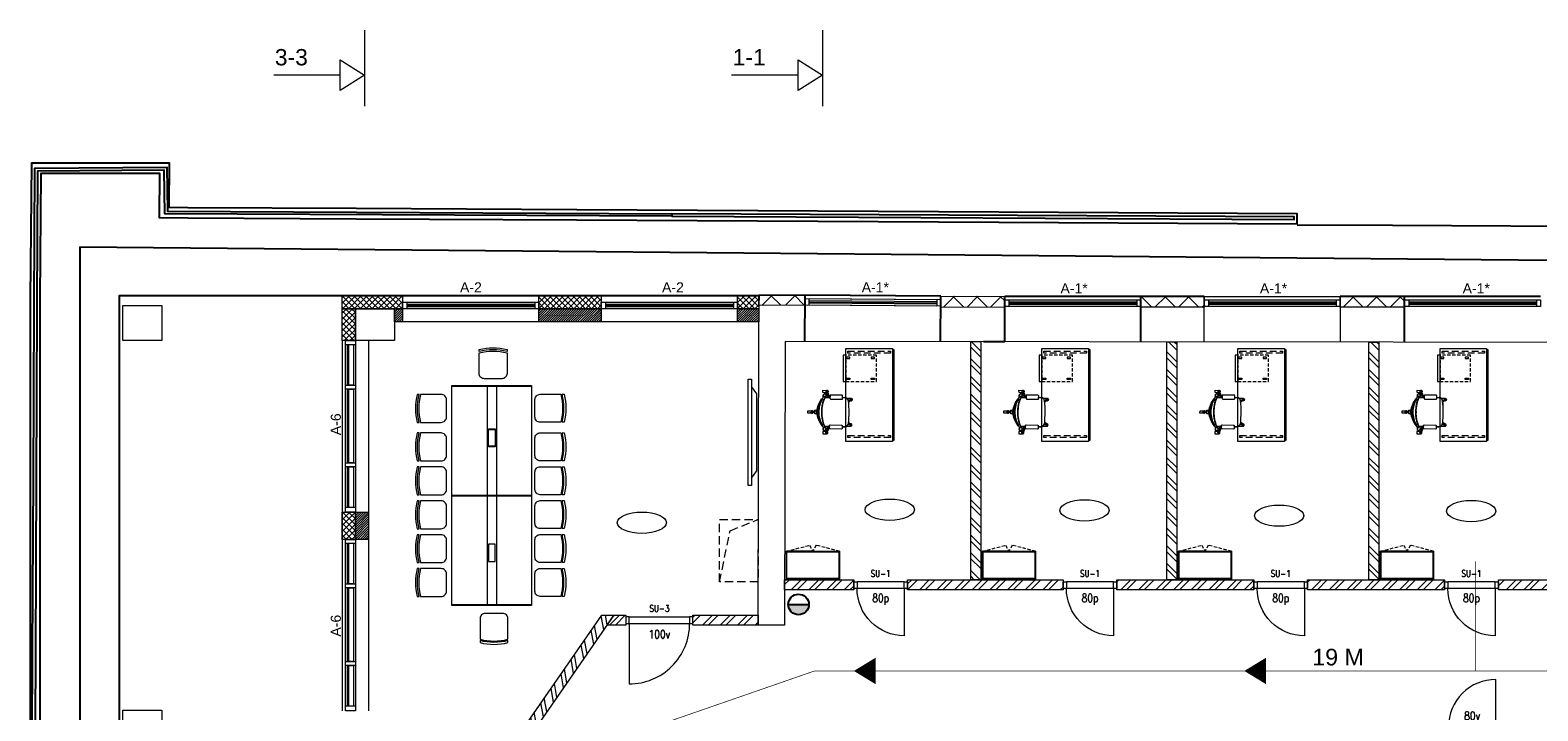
# Model space of a CAD drawing. Header units: millimetres. Extents: x -50720 to 364380, y -21425 to 41280.
# Tile 5 of 8: x 124187 to 146874, y 31040 to 41280. Entities that reach past the tile are written whole.
import ezdxf
from ezdxf.enums import TextEntityAlignment as Align

# ---------------------------------------------------------------- set-up
doc = ezdxf.new("R2010")
doc.units = ezdxf.units.MM
doc.header["$LTSCALE"] = 500
doc.header["$MEASUREMENT"] = 0
for name, pattern in [('DASHED2', [0.375, 0.25, -0.125]), ('DASHEDX2', [1.5, 1, -0.5]), ('HIDDEN', [0.375, 0.25, -0.125])]:
    doc.linetypes.add(name, pattern=pattern)
doc.layers.get('0').update_dxf_attribs({"linetype": 'CONTINUOUS', "lineweight": 9})
for name, color, linetype, lineweight in [('1_AK_MÖÖBEL', 36, 'CONTINUOUS', 9), ('1_Evakuatsioon', 94, 'CONTINUOUS', 20), ('1_KORR_UUS', 7, 'CONTINUOUS', 9), ('1_KORRUS_DIM', 144, 'CONTINUOUS', 15), ('1_KORRUS_HATS', 44, 'CONTINUOUS', 9), ('1_Ruumi_nr', 7, 'CONTINUOUS', 20), ('1_Seina_hats', 46, 'CONTINUOUS', 9), ('1_Tuletsoon', 1, 'HIDDEN', 20), ('1_Uued seinad', 7, 'CONTINUOUS', 18), ('1_Uued uksed', 142, 'CONTINUOUS', 15), ('1_Uued_aknad_TEXT', 7, 'CONTINUOUS', 18), ('A2POKD', 1, 'CONTINUOUS', 18), ('A4OVET', 144, 'CONTINUOUS', 18), ('A9OVIKD', 156, 'CONTINUOUS', 18), ('A9OVIKD0', 7, 'CONTINUOUS', 18), ('A9OVIKD2', 72, 'CONTINUOUS', 18), ('A9OVIKD3', 13, 'CONTINUOUS', 18), ('A9OVIKD4', 7, 'CONTINUOUS', 18), ('SEINAD', 7, 'CONTINUOUS', 15)]:
    doc.layers.add(name, color=color, linetype=linetype, lineweight=lineweight)
for name, color, linetype in [('ABIJOON', 243, 'CONTINUOUS'), ('TEKST', 1, 'CONTINUOUS'), ('TREPP', 86, 'CONTINUOUS'), ('TULETOKKESEK', 10, 'CONTINUOUS')]:
    doc.layers.add(name, color=color, linetype=linetype)
doc.layers.get('1_KORRUS_DIM').off()
doc.layers.get('1_Tuletsoon').off()
doc.styles.add('Arial', font='ARIALUNI.TTF', dxfattribs={"height": 300})
doc.styles.add('Arial_2', font='arial.ttf', dxfattribs={"height": 245.883234})
doc.styles.add('S', font='simplex.shx', dxfattribs={"width": 0.8})
doc.styles.get("Standard").update_dxf_attribs({"font": 'ARIALUNI.TTF'})
pattern_1 = [(45, (227180, 16760), (-176.7767, 176.7767), []), (135, (227180, 16760), (-176.7767, -176.7767), [])]

# ---------------------------------------------------------------- blocks, each defined once
blk = doc.blocks.new('ruumi ellips')
blk.add_ellipse((0, 0), major_axis=(-370, 0), ratio=0.432432)
blk = doc.blocks.new('A4OV08O')
at = {"layer": 'A4OVET'}
for p, q in [((50, 0), (760, 0)), ((50, -100), (760, -100))]:
    blk.add_line(p, q, dxfattribs=at)
blk.add_lwpolyline([(50, 0), (50, 710, -0.4142136), (760, 0)], format="xyb", dxfattribs=at)
for points in [[(0, 0), (50, 0), (50, -100), (0, -100)], [(760, 0), (810, 0), (810, -100), (760, -100)]]:
    blk.add_lwpolyline(points, close=True, dxfattribs=at)
at = {"layer": 'A2POKD', "style": 'S', "width": 0.8}
blk.add_attdef('A2POKD', text='', height=175, dxfattribs=at).set_placement((405, 362.5), align=Align.MIDDLE)
at = {"layer": 'A9OVIKD', "style": 'S', "width": 0.8}
blk.add_attdef('A9OVIKD', text='', height=125, dxfattribs=at).set_placement((405, 162.5), align=Align.MIDDLE)
at = {"layer": 'A9OVIKD0', "style": 'S', "oblique": 0.8, "width": 0.8}
blk.add_attdef('A9OVIKD0', text='', height=100, dxfattribs=at).set_placement((405, -600), align=Align.MIDDLE)
at = {"layer": 'A9OVIKD2', "style": 'S', "width": 0.8}
blk.add_attdef('A9OVIKD2', text='', height=100, dxfattribs=at).set_placement((405, -225), align=Align.MIDDLE)
at = {"layer": 'A9OVIKD3', "style": 'S', "width": 0.8}
blk.add_attdef('A9OVIKD3', text='', height=100, dxfattribs=at).set_placement((405, -350), align=Align.MIDDLE)
at = {"layer": 'A9OVIKD4', "style": 'S', "width": 0.8}
blk.add_attdef('A9OVIKD4', text='', height=100, dxfattribs=at).set_placement((405, -475), align=Align.MIDDLE)
blk = doc.blocks.new('ukjs 80p')
at = {"layer": 'A4OVET'}
ref = blk.add_blockref('A4OV08O', (810, 0), dxfattribs=dict(at, rotation=180))
ref.add_attrib('A9OVIKD', '80p', dxfattribs={"layer": 'A9OVIKD', "height": 125, "style": 'S', "width": 0.8}).set_placement((405, -162.5), align=Align.MIDDLE)
ref.add_attrib('A9OVIKD2', 'SU-1', dxfattribs={"layer": 'A9OVIKD2', "height": 100, "style": 'S', "width": 0.8}).set_placement((405, 225), align=Align.MIDDLE)
blk = doc.blocks.new('HÜDRANT')
at = {"layer": 'TULETOKKESEK'}
blk.add_hatch(color=256, dxfattribs=at).paths.add_polyline_path([(212082, -15106, 1), (212408, -15106)])
blk.add_line((212082, -15106), (212408, -15106), dxfattribs=at)
blk.add_circle((212245, -15106), 163, dxfattribs=at)
blk = doc.blocks.new('pulberkustuti')
blk.add_hatch(color=256).paths.add_polyline_path([(-155, 0, 1), (155, 0)])
blk.add_line((-155, 0), (155, 0))
blk.add_circle((0, 0), 155)
at = {"xscale": 0.95, "yscale": 0.95, "zscale": 0.95}
blk.add_blockref('HÜDRANT', (-201633, 14351), dxfattribs=at)
blk = doc.blocks.new('Kaluste0024')
for p, q in [((16, 512), (20, 517)), ((21, 506), (26, 514)), ((57, 476), (21, 503)), ((58, 495), (30, 514)), ((150, 545), (110, 546)), ((340, 543), (371, 629)), ((414, 542), (340, 543)), ((357, 543), (365, 567)), ((365, 543), (366, 584)), ((373, 591), (384, 625)), ((374, 631), (383, 628)), ((393, 602), (413, 603)), ((395, 542), (393, 581)), ((426, 562), (404, 561)), ((437, 550), (437, 572)), ((460, 523), (470, 509)), ((566, 352), (533, 351)), ((533, 351), (534, 307)), ((566, 307), (534, 307)), ((576, 337), (599, 337)), ((576, 322), (599, 322)), ((601, 334), (601, 325)), ((20, 134), (24, 129)), ((25, 140), (31, 132)), ((60, 171), (26, 143)), ((62, 152), (34, 132)), ((150, 104), (115, 102)), ((345, 110), (340, 110)), ((419, 113), (345, 110)), ((345, 110), (378, 25)), ((362, 111), (371, 87)), ((370, 112), (372, 70)), ((379, 63), (391, 30)), ((381, 24), (390, 27)), ((400, 113), (399, 74)), ((400, 53), (419, 53)), ((432, 94), (410, 94)), ((443, 106), (442, 84)), ((475, 148), (465, 133))]:
    blk.add_line(p, q)
for points in [[(27, 499), (57, 476, 0.000121), (57, 488, -0.027429), (58, 495), (54, 497), (58, 497, -0.169466), (77, 531), (77, 533), (23, 532, 1.515448)], [(160, 580), (330, 580, -0.414214), (340, 570), (340, 530, -0.414214), (330, 520), (160, 520, -0.414214), (150, 530), (150, 570, -0.414214)], [(382, 618, 0.055989), (386, 619), (440, 620), (440, 655), (386, 654, 0.792765), (368, 623), (340, 543), (357, 543), (365, 567), (366, 584, -0.445148), (373, 591)], [(414, 542, 0.011672), (404, 561), (426, 562, -0.01082), (437, 550), (437, 572, 0.497159), (413, 603), (393, 602, 0.261871), (373, 591, 0.449485), (366, 584), (365, 543)], [(533, 351), (534, 307, -0.114815), (475, 148), (465, 133, -0.034376), (432, 94), (410, 94, 0.011672), (419, 113, 0.118874), (458, 328, 0.118874), (414, 542, 0.011672), (404, 561), (426, 562, -0.01082), (437, 550, -0.023547), (460, 523), (470, 509, -0.114815)], [(507, 329, -0.112583), (456, 131, -0.35106), (441, 145, 0.056599), (466, 328, 0.056599), (437, 511, -0.35106), (451, 525, -0.112583)], [(668, 348), (668, 313), (614, 312, -0.379795), (592, 322), (576, 322), (576, 329), (576, 337), (592, 337, -0.379972), (614, 347)], [(31, 148), (60, 171, -0.000121), (61, 159, 0.027429), (62, 152), (58, 150), (62, 150, 0.169466), (82, 116), (82, 115), (28, 114, -1.515448)], [(160, 70), (330, 70, 0.414214), (340, 80), (340, 120, 0.414214), (330, 130), (160, 130, 0.414214), (150, 120), (150, 80, 0.414214)], [(389, 36, -0.055989), (393, 36), (447, 36), (448, 1), (393, 1, -0.792765), (375, 32), (345, 110), (362, 111), (371, 87), (372, 70, 0.445148), (379, 63)], [(419, 113, -0.011672), (410, 94), (432, 94, 0.01082), (443, 106), (442, 84, -0.497159), (419, 53), (400, 53, -0.261871), (379, 63, -0.449485), (372, 70), (370, 112)], [(447, 36), (448, 1), (393, 1, 0.747736), (393, 36)]]:
    blk.add_lwpolyline(points, format="xyb", close=True)
for points in [[(77, 531), (77, 533), (23, 532)], [(23, 497), (29, 497)], [(54, 497), (58, 497)], [(386, 619), (440, 620), (440, 655), (386, 654)], [(27, 149), (33, 149)], [(82, 116), (82, 115), (28, 114)], [(58, 150), (62, 150)], [(393, 36), (447, 36), (448, 1), (393, 1)]]:
    blk.add_lwpolyline(points)
for points in [[(150, 104), (115, 102, -0.376188), (61, 158, 0.001649), (53, 323, 0.001649), (57, 489, -0.376188), (110, 546), (150, 545)], [(340, 543), (414, 542, -0.118874), (458, 328, -0.118874), (419, 113), (345, 110), (340, 110)]]:
    blk.add_lwpolyline(points, format="xyb")
blk.add_lwpolyline([(534, 307), (566, 307), (571, 309), (574, 315), (576, 322), (576, 329), (576, 337), (573, 346), (570, 350), (566, 352), (533, 351)], close=True)
for centre in [(18, 514), (381, 636), (609, 330), (22, 132), (388, 18)]:
    blk.add_circle(centre, 3.36)
for centre, radius, start, end in [((18, 514), 18.3, 346.9704, 300.5606), ((18, 514), 14.5, 353.1378, 294.3932), ((22, 505), 2.13, 133.6465, 239.7554), ((28, 513), 2.13, 47.7756, 153.8845), ((-24994, 1076), 25058, 358.279, 358.6569), ((116, 487), 59.2, 95.9824, 178.4451), ((381, 636), 18.3, 274.2737, 227.8638), ((381, 636), 14.5, 280.4411, 221.6965), ((373, 584), 7.06, 84.3967, 181.2096), ((373, 629), 2.13, 60.9498, 167.0586), ((384, 586), 12.3, 157.0046, 209.3459), ((392, 580), 21.7, 86.3747, 147.2184), ((392, 594), 22.8, 215.7267, 273.3425), ((382, 626), 2.13, 335.0789, 81.1877), ((402, 587), 10.4, 163.453, 215.5291), ((413, 578), 24.3, 344.9269, 152.8314), ((-7, 343), 466, 358.1889, 27.9804), ((163, 296), 374, 37.4473, 45.3225), ((453, 509), 16, 43.4971, 172.3657), ((-353, 290), 820, 2.6718, 15.6295), ((49, 304), 458, 3.0559, 28.7498), ((159, 330), 359, 359.8965, 31.9737), ((163, 296), 374, 8.5729, 34.7719), ((-24970, -1011), 25058, 2.6743, 3.0522), ((-7, 303), 466, 333.3508, 3.1423), ((-354, 347), 820, 345.7017, 358.6594), ((49, 343), 458, 332.5814, 358.2753), ((160, 320), 359, 329.3575, 1.4347), ((163, 354), 374, 326.5593, 352.7583), ((609, 330), 18.3, 203.8705, 157.4607), ((609, 330), 14.5, 210.0379, 151.2933), ((599, 334), 2.13, 350.5466, 96.6555), ((599, 324), 2.13, 264.6757, 10.7846), ((22, 132), 18.3, 60.7706, 14.3608), ((22, 132), 14.5, 66.938, 8.1934), ((27, 141), 2.13, 121.5758, 227.6846), ((33, 133), 2.13, 207.4467, 313.5556), ((120, 161), 59.2, 182.886, 265.3488), ((388, 18), 18.3, 133.4674, 87.0575), ((379, 70), 7.06, 180.1216, 276.9344), ((388, 18), 14.5, 139.6347, 80.8901), ((391, 68), 12.3, 151.9853, 204.3266), ((380, 25), 2.13, 194.2725, 300.3814), ((399, 61), 22.8, 87.9887, 145.6045), ((398, 74), 21.7, 214.1127, 274.9564), ((389, 29), 2.13, 280.1435, 26.2523), ((408, 68), 10.4, 145.802, 197.8782), ((419, 77), 24.3, 208.4998, 16.4043), ((163, 354), 374, 316.0086, 323.8839), ((457, 147), 16, 188.9655, 317.8341)]:
    blk.add_arc(centre, radius, start, end)
at = {"extrusion": (0, 0, -1)}
for centre, start_param, end_param in [((539, 329), 3.141593, 9.424778), ((566, 329), 0, 3.141593)]:
    blk.add_ellipse(centre, major_axis=(-0.3, 22.6), ratio=0.457927, start_param=start_param, end_param=end_param, dxfattribs=at)
blk = doc.blocks.new('OPPETOOL_2')
at = {"rotation": 358.9441856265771}
blk.add_blockref('Kaluste0024', (-29, -322), dxfattribs=at)
blk = doc.blocks.new('SAHTLIBOKS')
at = {"linetype": 'DASHEDX2', "ltscale": 0.1}
for points in [[(-460, 0), (0, 0), (0, -400), (-460, -400)], [(-430, -30), (-380, -30), (-380, -50), (-430, -50)], [(-60, -30), (-10, -30), (-10, -50), (-60, -50)], [(-430, -370), (-380, -370), (-380, -350), (-430, -350)], [(-60, -370), (-10, -370), (-10, -350), (-60, -350)]]:
    blk.add_lwpolyline(points, close=True, dxfattribs=at)
at = {"ltscale": 0.1}
blk.add_lwpolyline([(0, 0), (40, 0), (40, -400), (0, -400)], close=True, dxfattribs=at)
blk = doc.blocks.new('OP LAUD VAIKE')
blk.add_lwpolyline([(0, 1400), (0, 0), (700, 0), (700, 1400), (0, 1400)])
blk.add_lwpolyline([(714, 1382), (724, 1382), (724, 22), (714, 22)], close=True)
at = {"linetype": 'DASHEDX2', "ltscale": 0.2}
for points in [[(30, 1310), (670, 1310), (670, 1340), (30, 1340)], [(30, 40), (670, 40), (670, 70), (30, 70)]]:
    blk.add_lwpolyline(points, close=True, dxfattribs=at)
at = {"extrusion": (0, 0, -1), "xscale": -1, "zscale": -1, "rotation": 180}
blk.add_blockref('SAHTLIBOKS', (0, 100), dxfattribs=at)
blk = doc.blocks.new('KAPP 80X42X125_OL')
for points in [[(0, 0), (800, 0), (800, -420), (0, -420)], [(10, -10), (790, -10), (790, -410), (10, -410)], [(0, -410), (400, -410), (400, -420), (0, -420)], [(800, -410), (400, -410), (400, -420), (800, -420)]]:
    blk.add_lwpolyline(points, close=True)
at = {"linetype": 'DASHEDX2', "ltscale": 0.1}
for points in [[(0, -420), (350, -510), (400, -420)], [(800, -420), (450, -510), (400, -420)]]:
    blk.add_lwpolyline(points, dxfattribs=at)
blk = doc.blocks.new('klienditool_1')
for points in [[(390, 0), (390, 0, -0.129089), (390, -420), (390, -420), (80, -420, -0.414214), (0, -340), (0, -80, -0.414214), (80, 0)], [(440, -420), (410, -420, 0.129089), (410, 0), (410, 0), (440, 0), (440, 0, -0.129089)]]:
    blk.add_lwpolyline(points, format="xyb", close=True)
blk = doc.blocks.new('tv')
at = {"layer": '1_AK_MÖÖBEL'}
for points in [[(-1600, 0), (0, 0), (0, -50), (-1600, -50)], [(-110, -50), (-1490, -50), (-1380, -130), (-220, -130)]]:
    blk.add_lwpolyline(points, close=True, dxfattribs=at)
blk = doc.blocks.new('A-1 VANA PLAANIS')
at = {"layer": '1_Uued_aknad_TEXT', "insert": (-180, 150), "char_height": 160, "width": 505.03, "attachment_point": 1}
blk.add_mtext('{\\f@Arial Unicode MS|b0|i0|c186|p34;\\H0.94444x;A-1*}', dxfattribs=at)
blk = doc.blocks.new('A-2 UUS PLAANIS')
at = {"layer": '1_Uued_aknad_TEXT', "insert": (-175, 157), "char_height": 160, "width": 505.03, "attachment_point": 1}
blk.add_mtext('{\\f@Arial Unicode MS|b0|i0|c186|p34;\\H0.94444x;A-2}', dxfattribs=at)
blk = doc.blocks.new('UKS_80V_ALL')
at = {"layer": 'A4OVET'}
ref = blk.add_blockref('A4OV08O', (0, 0), dxfattribs=dict(at, xscale=-1))
ref.add_attrib('A9OVIKD', '80v', dxfattribs={"layer": 'A9OVIKD', "height": 125, "style": 'S', "width": 0.8}).set_placement((-405, 162.5), align=Align.MIDDLE)
ref.add_attrib('A9OVIKD2', 'SU-1', dxfattribs={"layer": 'A9OVIKD2', "height": 100, "style": 'S', "width": 0.8}).set_placement((-405, -225), align=Align.MIDDLE)
blk = doc.blocks.new('A4OV10O')
at = {"layer": 'A4OVET'}
for p, q in [((50, 0), (960, 0)), ((50, -100), (960, -100))]:
    blk.add_line(p, q, dxfattribs=at)
blk.add_lwpolyline([(50, 0), (50, 910, -0.4142136), (960, 0)], format="xyb", dxfattribs=at)
for points in [[(0, 0), (50, 0), (50, -100), (0, -100)], [(960, 0), (1010, 0), (1010, -100), (960, -100)]]:
    blk.add_lwpolyline(points, close=True, dxfattribs=at)
at = {"layer": 'A2POKD', "style": 'S', "width": 0.8}
blk.add_attdef('A2POKD', text='', height=175, dxfattribs=at).set_placement((505, 362.5), align=Align.MIDDLE)
at = {"layer": 'A9OVIKD', "style": 'S', "width": 0.8}
blk.add_attdef('A9OVIKD', text='', height=125, dxfattribs=at).set_placement((505, 162.5), align=Align.MIDDLE)
at = {"layer": 'A9OVIKD0', "style": 'S', "oblique": 0.8, "width": 0.8}
blk.add_attdef('A9OVIKD0', text='', height=100, dxfattribs=at).set_placement((505, -600), align=Align.MIDDLE)
at = {"layer": 'A9OVIKD2', "style": 'S', "width": 0.8}
blk.add_attdef('A9OVIKD2', text='', height=100, dxfattribs=at).set_placement((505, -225), align=Align.MIDDLE)
at = {"layer": 'A9OVIKD3', "style": 'S', "width": 0.8}
blk.add_attdef('A9OVIKD3', text='', height=100, dxfattribs=at).set_placement((505, -350), align=Align.MIDDLE)
at = {"layer": 'A9OVIKD4', "style": 'S', "width": 0.8}
blk.add_attdef('A9OVIKD4', text='', height=100, dxfattribs=at).set_placement((505, -475), align=Align.MIDDLE)

msp = doc.modelspace()

# ---------------------------------------------------------------- hatches: boundary and pattern name
at = {"layer": '1_KORRUS_HATS'}
h = msp.add_hatch(dxfattribs=at)
h.set_pattern_fill('ANSI37', color=256, scale=500, style=0)
h.set_pattern_definition([(45, (129290, 37140), (-44.194, 44.194), []), (135, (129290, 37140), (-44.194, -44.194), [])])
h.paths.add_polyline_path([(128880, 37290), (129790, 37290), (129790, 37090), (128880, 37090)])
h = msp.add_hatch(dxfattribs=at)
h.set_pattern_fill('ANSI37', color=256, scale=500, style=0)
h.set_pattern_definition([(45, (132279.99, 37090), (-44.194, 44.194), []), (135, (132279.99, 37090), (-44.194, -44.194), [])])
h.paths.add_polyline_path([(131840, 37290), (132780, 37290), (132780, 37090), (131840, 37090)])
h = msp.add_hatch(dxfattribs=at)
h.set_pattern_fill('ANSI37', color=256, scale=500, style=0)
h.set_pattern_definition([(45, (134650, 37090), (-44.194, 44.194), []), (135, (134650, 37090), (-44.194, -44.194), [])])
h.paths.add_polyline_path([(134830, 37290), (135150, 37290), (135150, 37090), (134830, 37090)])
h = msp.add_hatch(dxfattribs=at)
h.set_pattern_fill('ANSI37', color=256, scale=500, angle=90, style=0)
h.set_pattern_definition([(135, (129030, 36110.28), (-44.194, -44.194), []), (225, (129030, 36110.28), (44.194, -44.194), [])])
h.paths.add_polyline_path([(128880, 36610), (128880, 37090), (129080, 37090), (129080, 36610)])
h = msp.add_hatch(dxfattribs=at)
h.set_pattern_fill('ANSI37', color=256, scale=500, angle=90, style=0)
h.set_pattern_definition([(135, (129030, 33800), (-44.194, -44.194), []), (225, (129030, 33800), (44.194, -44.194), [])])
h.paths.add_polyline_path([(128880, 33620), (128880, 34030), (129080, 34030), (129080, 33620)])
at = {"layer": '1_Seina_hats'}
h = msp.add_hatch(dxfattribs=at)
h.set_pattern_fill('ANSI31', color=256, scale=200, style=0)
h.paths.add_polyline_path([(129790, 37090), (129790, 37090), (129790, 36890), (129670, 36890), (129670, 37090)])
h = msp.add_hatch(dxfattribs=at)
h.set_pattern_fill('ANSI31', color=256, scale=200, style=0)
h.paths.add_polyline_path([(132780, 37090), (132780, 37090), (132780, 36890), (131840, 36890), (131840, 37090)])
h = msp.add_hatch(dxfattribs=at)
h.set_pattern_fill('ANSI31', color=256, scale=200, style=0)
h.paths.add_polyline_path([(135150, 37090), (135150, 37090), (135150, 36890), (134830, 36890), (134830, 37090)])
h = msp.add_hatch(dxfattribs=at)
h.set_pattern_fill('ANSI32', color=256, scale=500, angle=90, style=0)
h.set_pattern_definition([(135, (101570, 674145), (-132.58252, -132.58252), []), (135, (101570, 674233.39), (-132.58252, -132.58252), [])])
h.paths.add_polyline_path([(138490, 36594.8), (138490, 36594.8), (138490, 33010), (138340, 33010), (138340, 36594.8)])
h = msp.add_hatch(dxfattribs=at)
h.set_pattern_fill('ANSI32', color=256, scale=500, angle=90, style=0)
h.set_pattern_definition([(135, (104520, 674515), (-132.58252, -132.58252), []), (135, (104520, 674603.39), (-132.58252, -132.58252), [])])
h.paths.add_polyline_path([(141440, 36591.2), (141440, 36591.2), (141440, 33010), (141290, 33010), (141290, 36591.2)])
h = msp.add_hatch(dxfattribs=at)
h.set_pattern_fill('ANSI32', color=256, scale=500, angle=90, style=0)
h.set_pattern_definition([(135, (107560, 674515), (-132.58252, -132.58252), []), (135, (107560, 674603.39), (-132.58252, -132.58252), [])])
h.paths.add_polyline_path([(144480, 36586.9), (144480, 36586.9), (144480, 33010), (144330, 33010), (144330, 36586.9)])
h = msp.add_hatch(dxfattribs=at)
h.set_pattern_fill('ANSI31', color=256, scale=200, style=0)
h.paths.add_polyline_path([(129080, 34030), (129080, 34030), (129280, 34030), (129280, 33620), (129080, 33620)])
h = msp.add_hatch(dxfattribs=at)
h.set_pattern_fill('ANSI32', color=256, scale=500, angle=180, style=0)
h.set_pattern_definition([(225, (-505885, -3910), (132.58252, -132.58252), []), (225, (-505973.39, -3910), (132.58252, -132.58252), [])])
h.paths.add_polyline_path([(135540, 33010), (135540, 33010), (136580, 33010), (136580, 32860), (135540, 32860)])
h = msp.add_hatch(dxfattribs=at)
h.set_pattern_fill('ANSI32', color=256, scale=500, angle=180, style=0)
h.set_pattern_definition([(225, (137390, 32860), (132.583, -132.583), []), (225, (137301.61, 32860), (132.583, -132.583), [])])
h.paths.add_polyline_path([(137390, 33010), (137390, 33010), (139730, 33010), (139730, 32860), (137390, 32860)])
h = msp.add_hatch(dxfattribs=at)
h.set_pattern_fill('ANSI32', color=256, scale=500, angle=180, style=0)
h.set_pattern_definition([(225, (-499865, -3910), (132.58252, -132.58252), []), (225, (-499953.39, -3910), (132.58252, -132.58252), [])])
h.paths.add_polyline_path([(140540, 33010), (140540, 33010), (142600, 33010), (142600, 32860), (140540, 32860)])
h = msp.add_hatch(dxfattribs=at)
h.set_pattern_fill('ANSI32', color=256, scale=500, angle=180, style=0)
h.set_pattern_definition([(225, (-496995, -3910), (132.58252, -132.58252), []), (225, (-497083.39, -3910), (132.58252, -132.58252), [])])
h.paths.add_polyline_path([(143410, 33010), (143410, 33010), (145470, 33010), (145470, 32860), (143410, 32860)])
h = msp.add_hatch(dxfattribs=at)
h.set_pattern_fill('ANSI32', color=256, scale=500, angle=180, style=0)
h.set_pattern_definition([(225, (-493535, -3910), (132.58252, -132.58252), []), (225, (-493623.39, -3910), (132.58252, -132.58252), [])])
h.paths.add_polyline_path([(146280, 33010), (146280, 33010), (148510, 33010), (148510, 32860), (146280, 32860)])
h = msp.add_hatch(dxfattribs=at)
h.set_pattern_fill('ANSI32', color=256, scale=500, angle=235.23223, style=0)
h.set_pattern_definition([(280.232227, (-204015.68, -517444.04), (184.51797, 33.30718), []), (280.232227, (-204066.08, -517516.65), (184.51797, 33.30718), [])])
h.paths.add_polyline_path([(131532.7, 30670), (132789.1, 32480), (132971.7, 32480), (131715.3, 30670)])
h = msp.add_hatch(dxfattribs=at)
h.set_pattern_fill('ANSI32', color=256, scale=500, angle=180, style=0)
h.set_pattern_definition([(225, (-510475, -4440), (132.58252, -132.58252), []), (225, (-510563.39, -4440), (132.58252, -132.58252), [])])
h.paths.add_polyline_path([(132971.7, 32480), (133150.2, 32480), (133150.2, 32330), (132867.6, 32330)])
h = msp.add_hatch(dxfattribs=at)
h.set_pattern_fill('ANSI32', color=256, scale=500, angle=180, style=0)
h.set_pattern_definition([(225, (132800, 32330), (132.583, -132.583), []), (225, (132711.61, 32330), (132.583, -132.583), [])])
h.paths.add_polyline_path([(134160.2, 32480), (134160.2, 32480), (135140, 32480), (135140, 32330), (134160.2, 32330)])
at = {"layer": 'SEINAD'}
h = msp.add_hatch(dxfattribs=at)
h.set_pattern_fill('ANSI37', color=256, scale=2000, style=0)
h.set_pattern_definition([(45, (224436.15, 16776.96), (-176.7767, 176.7767), []), (135, (224436.15, 16776.96), (-176.7767, -176.7767), [])])
h.paths.add_polyline_path([(135150, 37290), (135841.3, 37291.4), (135841.3, 37141.7), (135150, 37140.3)])
h = msp.add_hatch(dxfattribs=at)
h.set_pattern_fill('ANSI37', color=256, scale=2000, style=0)
h.set_pattern_definition(pattern_1)
h.paths.add_polyline_path([(137891.3, 37278.7), (138850.9, 37274.5), (138850.9, 37109.8), (137891.3, 37114)])
h = msp.add_hatch(dxfattribs=at)
h.set_pattern_fill('ANSI37', color=256, scale=2000, style=0)
h.set_pattern_definition(pattern_1)
h.paths.add_polyline_path([(140900.9, 37274.5), (141850.9, 37274.5), (141850.9, 37112), (140900.9, 37112)])
h = msp.add_hatch(dxfattribs=at)
h.set_pattern_fill('ANSI37', color=256, scale=2000, style=0)
h.set_pattern_definition(pattern_1)
h.paths.add_polyline_path([(143900.9, 37274.5), (144865.9, 37274.5), (144865.8, 37114.2), (143900.8, 37114.2)])

# ---------------------------------------------------------------- linework, layer by layer
at = {"layer": '1_AK_MÖÖBEL'}
for points in [[(130532, 32636), (130532, 35936), (131732, 35936), (131732, 32636)], [(130532, 32626), (130532, 35926), (131732, 35926), (131732, 32626)], [(131082, 35284), (131182, 35284), (131182, 35024), (131082, 35024)], [(131082, 35274), (131182, 35274), (131182, 35014), (131082, 35014)], [(131082, 33288), (131182, 33288), (131182, 33548), (131082, 33548)]]:
    msp.add_lwpolyline(points, close=True, dxfattribs=at)
for points in [[(131062, 35936), (131062, 32636)], [(131062, 35926), (131062, 32626)], [(131202, 35936), (131202, 32636)], [(131202, 35926), (131202, 32626)], [(130532, 34286), (131732, 34286)], [(130532, 34276), (131732, 34276)]]:
    msp.add_lwpolyline(points, dxfattribs=at)
at = {"layer": '1_Evakuatsioon', "const_width": 10}
for points in [[(145935, 33289.1), (145935, 31640)], [(135990, 31640), (129080, 29245)], [(135990, 31640), (160430, 31640), (160430, 31640), (160430, 31640), (160430, 31640), (160430, 31640)]]:
    msp.add_lwpolyline(points, dxfattribs=at)
at = {"layer": '1_Evakuatsioon', "ltscale": 2}
for points in [[(137790, 31640, 10, 10, 0), (136590, 31640, 10, 400, 0), (136910, 31640, 0, 0, 0)], [(143715, 31640, 10, 10, 0), (142465, 31640, 10, 400, 0), (142785, 31640, 0, 0, 0)]]:
    msp.add_lwpolyline(points, format="xyseb", dxfattribs=at)
at = {"layer": '1_KORRUS_HATS'}
for points in [[(128880, 37290), (129790, 37290), (129790, 37090), (128880, 37090)], [(131840, 37290), (132780, 37290), (132780, 37090), (131840, 37090)], [(134830, 37290), (135150, 37290), (135150, 37090), (134830, 37090)], [(128880, 36610), (128880, 37090), (129080, 37090), (129080, 36610)], [(128880, 33620), (128880, 34030), (129080, 34030), (129080, 33620)]]:
    msp.add_lwpolyline(points, close=True, dxfattribs=at)
for points in [[(128880, 36610), (128880, 31040)], [(129280, 36610), (129280, 31040)]]:
    msp.add_lwpolyline(points, dxfattribs=at)
at = {"layer": '1_Uued seinad'}
for points in [[(129790, 37090), (129790, 37090), (129790, 37090), (129790, 36890), (129670, 36890), (129670, 37090)], [(132780, 37090), (132780, 37090), (132780, 37090), (132780, 36890), (131840, 36890), (131840, 37090)], [(135150, 37090), (135150, 37090), (135150, 37090), (135150, 36890), (134830, 36890), (134830, 37090)], [(138490, 36594.8), (138490, 36594.8), (138490, 36594.8), (138490, 33010), (138340, 33010), (138340, 36594.8)], [(141440, 36591.2), (141440, 36591.2), (141440, 36591.2), (141440, 33010), (141290, 33010), (141290, 36591.2)], [(144480, 36586.9), (144480, 36586.9), (144480, 36586.9), (144480, 33010), (144330, 33010), (144330, 36586.9)], [(129080, 34030), (129080, 34030), (129080, 34030), (129280, 34030), (129280, 33620), (129080, 33620)], [(135540, 33010), (135540, 33010), (135540, 33010), (136580, 33010), (136580, 32860), (135540, 32860)], [(137390, 33010), (137390, 33010), (137390, 33010), (139730, 33010), (139730, 32860), (137390, 32860)], [(140540, 33010), (140540, 33010), (140540, 33010), (142600, 33010), (142600, 32860), (140540, 32860)], [(143410, 33010), (143410, 33010), (143410, 33010), (145470, 33010), (145470, 32860), (143410, 32860)], [(146280, 33010), (146280, 33010), (146280, 33010), (148510, 33010), (148510, 32860), (146280, 32860)], [(131532.7, 30670), (131532.7, 30670), (131532.7, 30670), (132789.1, 32480), (132971.7, 32480), (131715.3, 30670)], [(132971.7, 32480), (132971.7, 32480), (132971.7, 32480), (133150.2, 32480), (133150.2, 32330), (132867.6, 32330)], [(134160.2, 32480), (134160.2, 32480), (134160.2, 32480), (135140, 32480), (135140, 32330), (134160.2, 32330)]]:
    msp.add_lwpolyline(points, close=True, dxfattribs=at)
msp.add_lwpolyline([(153843.6, 36574.5), (135546.2, 36598.8), (135538.7, 32331), (135140, 32330), (135149.9, 36890), (129670, 36890)], dxfattribs=at)
at = {"layer": '1_Uued seinad', "linetype": 'DASHED2'}
msp.add_lwpolyline([(134560, 32980), (134720, 33750), (135140, 33920)], dxfattribs=at)
msp.add_lwpolyline([(134560, 33920), (135140, 33920), (135140, 32980), (134560, 32980)], close=True, dxfattribs=at)
at = {"layer": '1_Uued uksed'}
for points in [[(135841.3, 37141.4), (135841.3, 37241.4), (137891.3, 37228.7), (137891.3, 37128.7)], [(135911.3, 37141.4), (135911.3, 37241.4), (137831.3, 37228.7), (137831.3, 37128.7)], [(135911.3, 37171.4), (135911.3, 37211.4), (137831.3, 37198.7), (137831.3, 37158.7)], [(138850.9, 37124.5), (138850.9, 37224.5), (140900.9, 37224.5), (140900.9, 37124.5)], [(138920.9, 37124.5), (138920.9, 37224.5), (140840.9, 37224.5), (140840.9, 37124.5)], [(141850.9, 37124.5), (141850.9, 37224.5), (143900.9, 37224.5), (143900.9, 37124.5)], [(141920.9, 37124.5), (141920.9, 37224.5), (143840.9, 37224.5), (143840.9, 37124.5)], [(144865.9, 37124.5), (144865.9, 37224.5), (146915.9, 37224.5), (146915.9, 37124.5)], [(144935.9, 37124.5), (144935.9, 37224.5), (146855.9, 37224.5), (146855.9, 37124.5)], [(129790, 37090), (129790, 37190), (131840, 37190), (131840, 37090)], [(129860, 37090), (129860, 37190), (131780, 37190), (131780, 37090)], [(129860, 37120), (129860, 37160), (131780, 37160), (131780, 37120)], [(132780, 37090), (132780, 37190), (134830, 37190), (134830, 37090)], [(132850, 37090), (132850, 37190), (134770, 37190), (134770, 37090)], [(132850, 37120), (132850, 37160), (134770, 37160), (134770, 37120)], [(138920.9, 37154.5), (138920.9, 37194.5), (140840.9, 37194.5), (140840.9, 37154.5)], [(141920.9, 37154.5), (141920.9, 37194.5), (143840.9, 37194.5), (143840.9, 37154.5)], [(144935.9, 37154.5), (144935.9, 37194.5), (146855.9, 37194.5), (146855.9, 37154.5)], [(129080, 34030), (128930, 34030), (128930, 36610), (129080, 36610)], [(129080, 34100), (128930, 34100), (128930, 36550), (129080, 36550)], [(129050, 35940), (128960, 35940), (128960, 36550), (129050, 36550)], [(128930, 35940), (129080, 35940), (129080, 35880), (128930, 35880)], [(129050, 34770), (128960, 34770), (128960, 35880), (129050, 35880)], [(128930, 34770), (129080, 34770), (129080, 34710), (128930, 34710)], [(129050, 34100), (128960, 34100), (128960, 34710), (129050, 34710)], [(129080, 31040), (128930, 31040), (128930, 33620), (129080, 33620)], [(129080, 31110), (128930, 31110), (128930, 33560), (129080, 33560)], [(129050, 32950), (128960, 32950), (128960, 33560), (129050, 33560)], [(128930, 32950), (129080, 32950), (129080, 32890), (128930, 32890)], [(129050, 31780), (128960, 31780), (128960, 32890), (129050, 32890)], [(128930, 31780), (129080, 31780), (129080, 31720), (128930, 31720)], [(129050, 31110), (128960, 31110), (128960, 31720), (129050, 31720)]]:
    msp.add_lwpolyline(points, close=True, dxfattribs=at)
for points in [[(129860, 37140), (131780, 37140)], [(132850, 37140), (134770, 37140)], [(135911.3, 37191.4), (137831.3, 37178.7)], [(138920.9, 37174.5), (140840.9, 37174.5)], [(141920.9, 37174.5), (143840.9, 37174.5)], [(144935.9, 37174.5), (146855.9, 37174.5)], [(128980, 35940), (128980, 36550)], [(128980, 34770), (128980, 35880)], [(128980, 34100), (128980, 34710)], [(128980, 32950), (128980, 33560)], [(128980, 31780), (128980, 32890)], [(128980, 31110), (128980, 31720)]]:
    msp.add_lwpolyline(points, dxfattribs=at)
at = {"layer": 'ABIJOON'}
msp.add_lwpolyline([(133841.5, 38479.9), (126215, 38518.4), (126202.9, 39175.3), (124297.2, 39161.2), (124288.2, 37146.9), (124282, 35733.9), (124276.8, 34567.3), (124264.9, 31910.9), (124231.5, 24397.9), (124190, 24398.1), (124223.4, 31911), (124235.3, 34567.5), (124240.5, 35734.1), (124246.7, 37147.1), (124255.9, 39202.6), (126242, 39217.3), (126254.2, 38556.2), (133841.7, 38517.9), (133841.5, 38479.9), (143208.6, 38432.6), (143208.8, 38470.6), (133841.7, 38517.9)], dxfattribs=at)
at = {"layer": 'SEINAD', "lineweight": 25}
for p, q in [((135841.3, 37291.4), (135837, 36598.4)), ((137891.3, 37278.7), (135841.3, 37291.4)), ((137887.1, 36595.7), (137891.3, 37278.7)), ((140900.9, 37274.5), (138850.9, 37274.5)), ((140900.9, 36591.7), (140900.9, 37274.5)), ((144865.9, 37274.5), (143900.9, 37274.5)), ((146915.9, 37274.5), (144865.9, 37274.5)), ((138531.9, 36594.5), (138850.9, 36594.5))]:
    msp.add_line(p, q, dxfattribs=at)
at = {"layer": 'SEINAD', "lineweight": 18}
for p, q in [((141850.9, 36590.4), (141850.9, 37274.5)), ((141850.9, 37274.5), (143900.9, 37274.5)), ((143900.9, 37274.5), (143900.9, 36587.7))]:
    msp.add_line(p, q, dxfattribs=at)
at = {"layer": 'SEINAD', "lineweight": 25}
for points in [[(135841.3, 37291.4), (135150, 37290), (135149.9, 37218.7), (135149.9, 37218.5)], [(138850.9, 36594.4), (138850.9, 37274.5)], [(141850.9, 37274.5), (140900.9, 37274.5)], [(144865.9, 36586.4), (144865.9, 37274.5)]]:
    msp.add_lwpolyline(points, dxfattribs=at)
at = {"layer": 'SEINAD'}
for points in [[(135150, 37290), (135841.3, 37291.4), (135841.3, 37141.7), (135150, 37140.3)], [(137891.3, 37278.7), (138850.9, 37274.5), (138850.9, 37109.8), (137891.3, 37114)], [(140900.9, 37274.5), (141850.9, 37274.5), (141850.9, 37112), (140900.9, 37112)], [(140900.9, 37274.5), (141850.9, 37274.5), (141850.9, 37112), (140900.9, 37112)], [(143900.9, 37274.5), (144865.9, 37274.5), (144865.8, 37114.2), (143900.8, 37114.2)], [(125580, 37140), (126170, 37140), (126170, 36610), (125580, 36610)], [(129080, 37090), (129670, 37090), (129670, 36610), (129080, 36610)], [(125580, 31050), (126170, 31050), (126170, 30520), (125580, 30520)]]:
    msp.add_lwpolyline(points, close=True, dxfattribs=at)
at = {"layer": 'TEKST', "lineweight": 9, "flags": 128}
for points in [[(129220, 41280.2), (129220, 40138.3)], [(136108.7, 41280.2), (136108.7, 40138.3)], [(128852.7, 40602.4), (127851.4, 40602.4)], [(135741.3, 40602.4), (134740, 40602.4)]]:
    msp.add_lwpolyline(points, dxfattribs=at)
for points in [[(128852.7, 40834.1), (129220, 40602.4), (128852.7, 40370.7)], [(135741.3, 40834.1), (136108.7, 40602.4), (135741.3, 40370.7)]]:
    msp.add_lwpolyline(points, close=True, dxfattribs=at)
at = {"layer": 'TREPP'}
msp.add_lwpolyline([(124336.4, 24357.5), (124336.6, 37244.2), (124354.5, 39128.9), (126133.2, 39128.9), (126129.4, 38461), (126557.5, 38458.6), (129091.9, 38444.3), (132409.7, 38425.6), (138762.2, 38389.9), (143251.1, 38364.6), (143251.9, 38515.6), (138763, 38540.8), (132410.6, 38576.6), (129092.8, 38595.2), (126558.3, 38609.5), (126280.2, 38611.1), (126284, 39278.9), (124205.9, 39278.9), (124186.6, 37245.6), (124186.6, 24357.5)], close=True, dxfattribs=at)
at = {"layer": 'TREPP', "flags": 128}
for points in [[(148242.4, 37286.4), (148248, 38319), (144686.4, 38339.1), (143251.9, 38347.2)], [(148245.2, 37802.7), (124932.5, 38014.3), (124932.5, 24390.4)]]:
    msp.add_lwpolyline(points, dxfattribs=at)
at = {"layer": 'TREPP'}
msp.add_lwpolyline([(124336.4, 24390.4), (125530, 24390.4), (125530, 37290), (135150, 37290)], dxfattribs=at)

# ---------------------------------------------------------------- block references
at = {"layer": '1_AK_MÖÖBEL'}
for name, p, rotation in [('klienditool_1', (130942, 36036), 90.0000000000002), ('tv', (134990, 36030), 90), ('KAPP 80X42X125_OL', (136365.3, 33020.9), 180), ('KAPP 80X42X125_OL', (139315.3, 33020.9), 180), ('KAPP 80X42X125_OL', (142265.3, 33020.9), 180), ('KAPP 80X42X125_OL', (145305.3, 33020.9), 180)]:
    msp.add_blockref(name, p, dxfattribs=dict(at, rotation=rotation))
at = {"layer": '1_AK_MÖÖBEL', "xscale": -1}
for name, p, rotation in [('OP LAUD VAIKE', (136461.6, 36492.8), 180), ('OP LAUD VAIKE', (139411.6, 36492.8), 180), ('OP LAUD VAIKE', (142361.6, 36492.8), 180), ('OP LAUD VAIKE', (145401.6, 36492.8), 180), ('klienditool_1', (130956.1, 32506.3), 90.00000000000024)]:
    msp.add_blockref(name, p, dxfattribs=dict(at, rotation=rotation))
at = {"layer": '1_AK_MÖÖBEL', "linetype": 'DASHEDX2', "rotation": 180}
for p in [(136535.3, 35533.2), (139485.3, 35533.2), (142435.3, 35533.2), (145475.3, 35533.2)]:
    msp.add_blockref('OPPETOOL_2', p, dxfattribs=at)
at = {"layer": '1_AK_MÖÖBEL', "xscale": -1}
for p in [(130452, 35800), (130452, 35220), (130452, 34710), (130452, 34200), (130452, 33690), (130452, 33180)]:
    msp.add_blockref('klienditool_1', p, dxfattribs=at)
at = {"layer": '1_AK_MÖÖBEL'}
for p in [(131782, 35801.9), (131782, 35221.9), (131782, 34711.9), (131782, 34201.9), (131782, 33691.9), (131782, 33181.9)]:
    msp.add_blockref('klienditool_1', p, dxfattribs=at)
at = {"layer": '1_KORR_UUS'}
for p in [(136580, 32880), (139730, 32880), (142600, 32880), (145470, 32880)]:
    msp.add_blockref('ukjs 80p', p, dxfattribs=at)
at = {"layer": '1_KORRUS_DIM'}
msp.add_blockref('UKS_80V_ALL', (146290, 30802.4), dxfattribs=at)
at = {"layer": '1_Ruumi_nr'}
for p in [(137121.4, 34065.8), (140051.4, 34055.8), (142981.4, 33975.8), (145871.4, 34045.8), (133390, 33870)]:
    msp.add_blockref('ruumi ellips', p, dxfattribs=at)
at = {"layer": '1_Tuletsoon'}
msp.add_blockref('pulberkustuti', (135750, 32640), dxfattribs=at)
at = {"layer": '1_Uued_aknad_TEXT'}
for name, p in [('A-2 UUS PLAANIS', (130830, 37330)), ('A-2 UUS PLAANIS', (133870, 37330)), ('A-1 VANA PLAANIS', (136879.2, 37337.3)), ('A-1 VANA PLAANIS', (139870.4, 37320.9)), ('A-1 VANA PLAANIS', (142871.1, 37320.9)), ('A-1 VANA PLAANIS', (145921.9, 37320.9))]:
    msp.add_blockref(name, p, dxfattribs=at)
at = {"layer": 'A4OVET'}
ref = msp.add_blockref('A4OV10O', (133150.2, 32355), dxfattribs=dict(at, xscale=-1, rotation=180))
ref.add_attrib('A9OVIKD', '100v', dxfattribs={"layer": 'A9OVIKD', "height": 125, "style": 'S', "width": 0.8}).set_placement((133655.2, 32192.5), align=Align.MIDDLE)
ref.add_attrib('A9OVIKD2', 'SU-3', dxfattribs={"layer": 'A9OVIKD2', "height": 100, "style": 'S', "width": 0.8}).set_placement((133655.2, 32580), align=Align.MIDDLE)

# ---------------------------------------------------------------- texts
at = {"layer": '1_Evakuatsioon', "char_height": 250, "width": 2450.85, "attachment_point": 7, "style": 'Arial'}
for s, insert in [('\\pi869.8655;{\\fArial Unicode MS|b0|i0|c186|p34;19 M}', (142610, 31720)), ('\\pi869.8655;{\\fArial Unicode MS|b0|i0|c186|p34;16 M}', (146550, 31720))]:
    msp.add_mtext(s, dxfattribs=dict(at, insert=insert))
at = {"layer": '1_Uued_aknad_TEXT', "char_height": 160, "width": 505.026, "attachment_point": 1, "rotation": 90}
for insert in [(128710.6, 35186.8), (128710.6, 32156.8)]:
    msp.add_mtext('{\\f@Arial Unicode MS|b0|i0|c186|p34;\\H0.94444x;A-6}', dxfattribs=dict(at, insert=insert))
at = {"layer": 'TEKST', "style": 'Arial_2'}
for s, p in [('3-3', (127869.2, 40750.3)), ('1-1', (134757.9, 40750.3))]:
    msp.add_text(s, height=245.88, dxfattribs=at).set_placement(p)

doc.saveas('drawing.dxf')
